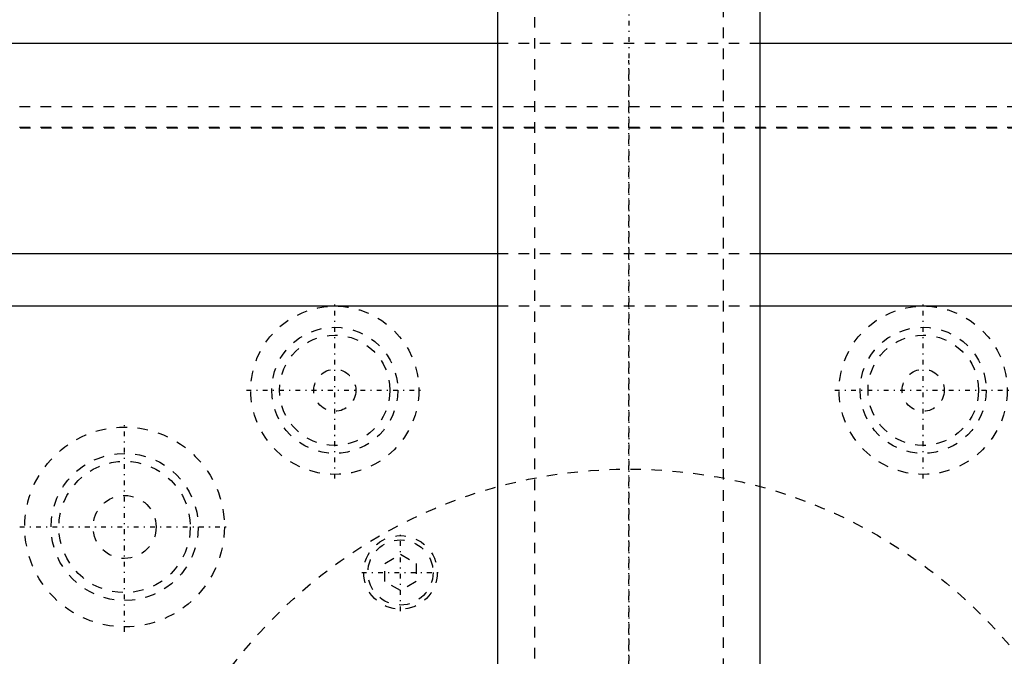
# Model space of a CAD drawing. Extents: x -120 to 120, y -92 to 634.
# Tile 9 of 11: x -58 to 36, y 330 to 390. Entities that reach past the tile are written whole.
import ezdxf

# ---------------------------------------------------------------- set-up
doc = ezdxf.new("R2010")
doc.units = 0
doc.linetypes.add('CENTER', pattern=[1.5, 0.45, -0.5, 0.05, -0.5])
doc.linetypes.add('DASHED', pattern=[2, 1, -1])
for name, color, linetype in [('AM_0', 7, 'CONTINUOUS'), ('AM_3', 7, 'DASHED'), ('AM_7', 7, 'CENTER')]:
    doc.layers.add(name, color=color, linetype=linetype)

msp = doc.modelspace()

# ---------------------------------------------------------------- linework, layer by layer
at = {"layer": 'AM_0', "color": 7, "linetype": 'CONTINUOUS'}
for p, q in [((-12.5, 585.5), (-12.5, 222.5)), ((12.5, 222.5), (12.5, 585.5)), ((-12.5, 388), (-120, 388)), ((120, 388), (12.5, 388)), ((-120, 368), (-12.5, 368)), ((12.5, 368), (120, 368)), ((-12.513, 363), (-100, 363)), ((100, 363), (12.513, 363))]:
    msp.add_line(p, q, dxfattribs=at)
at = {"layer": 'AM_3', "color": 6, "linetype": 'DASHED'}
for p, q in [((-9, 600.5), (-9, -59.5)), ((9, -59.5), (9, 600.5)), ((12.5, 388), (-12.5, 388)), ((-120, 382), (120, 382)), ((75, 380), (-75, 380)), ((-69.95, 379.95), (69.95, 379.95)), ((-12.5, 368), (12.5, 368)), ((12.513, 363), (-12.513, 363)), ((-23.25, 338.538), (-21.75, 339.404)), ((-21.75, 339.404), (-20.25, 338.538)), ((-23.25, 336.806), (-23.25, 338.538)), ((-20.25, 338.538), (-20.25, 336.806)), ((-21.75, 335.94), (-23.25, 336.806)), ((-20.25, 336.806), (-21.75, 335.94))]:
    msp.add_line(p, q, dxfattribs=at)
for centre, radius in [((-28, 355), 8), ((28, 355), 8), ((-28, 355), 6), ((28, 355), 6), ((-28, 355), 5.25), ((28, 355), 5.25), ((-28, 355), 2), ((28, 355), 2), ((-48, 342), 9.5), ((-48, 342), 7), ((-48, 342), 6.25), ((0, 300), 47.5), ((-48, 342), 3), ((-21.75, 337.672), 3.5), ((-21.75, 337.672), 3.1)]:
    msp.add_circle(centre, radius, dxfattribs=at)
at = {"layer": 'AM_7', "color": 4, "linetype": 'CENTER'}
for p, q in [((0, 633.5), (0, -92.5)), ((0, -18.4), (0, 386.4)), ((-28, 346.6), (-28, 363.4)), ((28, 346.6), (28, 363.4)), ((-36.4, 355), (-19.6, 355)), ((19.6, 355), (36.4, 355)), ((-48, 332.025), (-48, 351.975)), ((-57.975, 342), (-38.025, 342)), ((-21.75, 333.997), (-21.75, 341.347)), ((-25.425, 337.672), (-18.075, 337.672))]:
    msp.add_line(p, q, dxfattribs=at)

doc.saveas('drawing.dxf')
